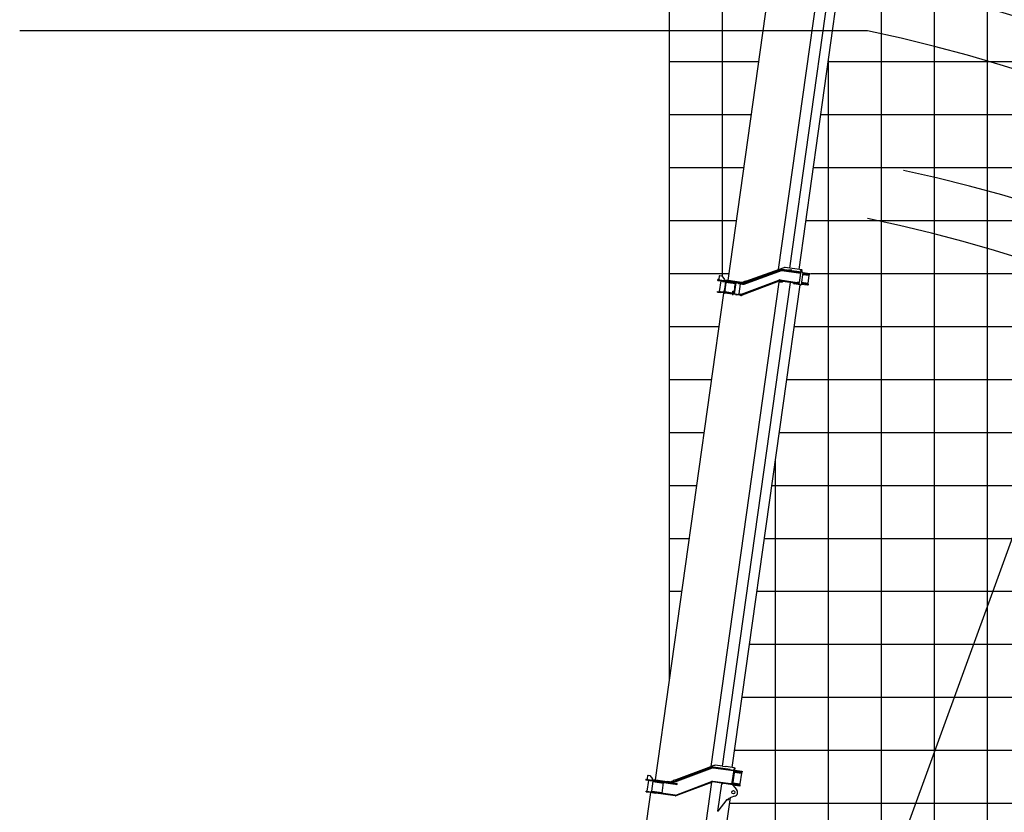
# Model space of a CAD drawing. Extents: x -126562 to 47723, y -58355 to 51651.
# Tile 10 of 14: x -37822 to -19238, y -19670 to -4712. Entities that reach past the tile are written whole.
import ezdxf

# ---------------------------------------------------------------- set-up
doc = ezdxf.new("R2010")
doc.units = 0
doc.layers.get('0').update_dxf_attribs({"linetype": 'CONTINUOUS'})

msp = doc.modelspace()

# ---------------------------------------------------------------- linework, layer by layer
at = {"color": 151, "linetype": 'Continuous'}
for p, q in [((-25558.199093, -17191.506907), (-25558.199093, 28500.029847)), ((-6489.56859, 20129.86356), (-23684.434194, -27112.641417)), ((-23498.811673, -9428.89649), (-22214.709713, -292.036284)), ((-23285.230283, -9403.72244), (-22002.750158, -278.402186)), ((-23111.933371, -9428.077732), (-21831.540842, -317.6115)), ((-24452.568151, -9633.496555), (-23162.433505, -453.711557))]:
    msp.add_line(p, q, dxfattribs=at)
at = {"color": 7, "linetype": 'Continuous'}
for p, q in [((-24558.199093, -9563.817028), (-24558.199093, 28500.029847)), ((-19558.199093, -36499.970153), (-19558.199093, 14780.379049)), ((-21558.199093, -34313.122039), (-21558.199093, 2036.865792)), ((-21822.563892, -4924.13112), (-37822.309059, -4924.13112)), ((-25558.199093, -5499.970153), (-23871.6389, -5499.970153)), ((-22559.873853, -5499.970153), (34441.800907, -5499.970153)), ((-22558.199093, -32298.953326), (-22558.199093, -5488.053618)), ((-25558.199093, -7499.970153), (-24152.72057, -7499.970153)), ((-22840.955523, -7499.970153), (34441.800907, -7499.970153)), ((-25558.199093, -8499.970153), (-24293.261404, -8499.970153)), ((-22981.496357, -8499.970153), (34441.800907, -8499.970153)), ((-25558.199093, -9499.970153), (-24433.802239, -9499.970153)), ((-22898.346683, -9499.970153), (34441.800907, -9499.970153)), ((-25558.199093, -10499.970153), (-24617.764932, -10499.970153)), ((-23202.996746, -10499.970153), (34441.800907, -10499.970153)), ((-25558.199093, -12499.970153), (-24898.846602, -12499.970153)), ((-23484.078415, -12499.970153), (34441.800907, -12499.970153)), ((-23558.199093, -32156.834415), (-23558.199093, -13027.366183)), ((-25558.199093, -13499.970153), (-25039.387437, -13499.970153)), ((-23624.61925, -13499.970153), (34441.800907, -13499.970153)), ((-25558.199093, -14499.970153), (-25179.928271, -14499.970153)), ((-23765.160085, -14499.970153), (26441.800907, -14499.970153)), ((-25558.199093, -15499.970153), (-25320.469106, -15499.970153)), ((-23905.700919, -15499.970153), (34441.800907, -15499.970153)), ((-24186.782589, -17499.970153), (34441.800907, -17499.970153)), ((-24327.323423, -18499.970153), (34441.800907, -18499.970153)), ((-24421.412432, -19499.970153), (34441.800907, -19499.970153))]:
    msp.add_line(p, q, dxfattribs=at)
at = {"color": 10, "linetype": 'Continuous'}
for p, q in [((-20558.199093, -34313.122039), (-20558.199093, 9086.694398)), ((-25558.199093, -6499.970153), (-24012.179735, -6499.970153)), ((-22700.414688, -6499.970153), (34441.800907, -6499.970153)), ((-25558.199093, -11499.970153), (-24758.305767, -11499.970153)), ((-23343.53758, -11499.970153), (34441.800907, -11499.970153)), ((-24046.241754, -16499.970153), (34441.800907, -16499.970153)), ((-25516.946961, -19108.93081), (-24750.586949, -18821.550504)), ((-25499.235541, -19115.105757), (-24746.373516, -18832.785802)), ((-24815.912566, -18822.356923), (-25438.298106, -19059.258932)), ((-24816.936424, -18822.213029), (-24793.481011, -18813.392026)), ((-24815.912566, -18822.356923), (-24816.936424, -18822.213029)), ((-24793.481011, -18813.392026), (-24712.451443, -18782.917507)), ((-24731.688452, -18831.163863), (-24352.172334, -18884.501375)), ((-24411.497135, -18864.046392), (-24729.994281, -18819.284537)), ((-24712.451443, -18782.917507), (-24699.65655, -18778.105986)), ((-24557.519492, -18798.082047), (-24697.676509, -18778.384263)), ((-24557.519492, -18798.082047), (-24494.192859, -18806.982025)), ((-24488.916355, -18807.723589), (-24494.192859, -18806.982025)), ((-24339.648416, -18828.70183), (-24488.916355, -18807.723589)), ((-24411.497135, -18864.046392), (-24384.357829, -18867.860573)), ((-24339.648416, -18828.70183), (-24384.601395, -19148.558892)), ((-24384.357829, -18867.860573), (-24354.530123, -18872.052583)), ((-24323.53723, -18830.96611), (-24368.490208, -19150.823171)), ((-24351.894057, -18882.521334), (-24354.530123, -18872.052583)), ((-24352.172334, -18884.501375), (-24351.894057, -18882.521334)), ((-24339.648416, -18828.70183), (-24323.53723, -18830.96611)), ((-24334.672097, -18910.194804), (-24333.511937, -18911.360047)), ((-24333.511937, -18911.360047), (-24199.194749, -18930.237097)), ((-24332.444342, -18894.343504), (-24196.243803, -18913.485241)), ((-24329.80002, -18875.528173), (-24324.199539, -18876.315269)), ((-24324.199539, -18876.315269), (-24193.59948, -18894.66991)), ((-24223.669754, -19134.821576), (-24195.000132, -18930.826612)), ((-24195.000132, -18930.826612), (-24209.468318, -18911.626657)), ((-24199.194749, -18930.237097), (-24195.000132, -18930.826612)), ((-24187.682915, -18914.688395), (-24196.243803, -18913.485241)), ((-24185.038593, -18895.873064), (-24187.682915, -18914.688395)), ((-26515.2387, -31603.23837), (-24757.94895, -19099.47209)), ((-25968.972289, -19065.245562), (-25998.680331, -19061.070368)), ((-25996.453595, -19045.226317), (-25966.745552, -19049.40151)), ((-25956.098328, -19067.054879), (-25984.767951, -19271.049843)), ((-25974.115794, -18979.69691), (-25981.909624, -19035.152893)), ((-25981.909624, -19035.152893), (-25971.696893, -19048.705645)), ((-25960.563045, -18969.484199), (-25974.115794, -18979.69691)), ((-25968.972289, -19065.245562), (-25495.225965, -19131.826265)), ((-25966.745552, -19049.40151), (-25492.999229, -19115.982214)), ((-25960.563045, -18969.484199), (-25927.883723, -18974.076978)), ((-25927.883723, -18974.076978), (-25876.818025, -19041.843448)), ((-25927.881307, -18974.077318), (-25925.903662, -18974.355258)), ((-25892.272033, -19273.951021), (-25865.829144, -19085.800088)), ((-25879.601487, -19061.64881), (-25876.818025, -19041.843448)), ((-25866.525009, -19090.751428), (-25670.451456, -19118.307769)), ((-25862.767405, -19064.014686), (-25861.375674, -19054.112005)), ((-25861.375674, -19054.112005), (-25599.944666, -19090.853737)), ((-25697.590211, -19311.410043), (-25668.920589, -19107.415078)), ((-25555.239965, -19097.136573), (-25599.944666, -19090.853737)), ((-25485.032367, -19077.047759), (-25530.494197, -19094.352241)), ((-25495.225965, -19131.826265), (-25475.241702, -19134.63487)), ((-25492.999229, -19115.982214), (-25473.014966, -19118.790819)), ((-25439.465851, -19056.051276), (-25486.449904, -19073.152912)), ((-25486.449904, -19073.152912), (-25478.925505, -19093.826358)), ((-25431.941429, -19076.724706), (-25478.925505, -19093.826358)), ((-25475.241702, -19134.63487), (-25418.382272, -19142.625942)), ((-25473.014966, -19118.790819), (-25416.155536, -19126.781891)), ((-25439.465851, -19056.051276), (-25431.941429, -19076.724706)), ((-25436.884882, -19344.307326), (-24762.918123, -19088.511482)), ((-25432.626065, -19355.526806), (-24758.660514, -19099.730792)), ((-24362.889728, -19151.610267), (-24743.839516, -19098.071266)), ((-24448.517147, -19127.45746), (-24742.169338, -19086.187336)), ((-24578.924617, -19133.36599), (-24651.433896, -19649.296322)), ((-24564.06968, -19135.453715), (-24578.924617, -19133.36599)), ((-24559.552677, -19132.04991), (-24564.06968, -19135.453715)), ((-24559.552677, -19132.04991), (-24550.51695, -19125.241001)), ((-24421.37784, -19131.271641), (-24448.517147, -19127.45746)), ((-24387.522338, -19136.029722), (-24421.37784, -19131.271641)), ((-24393.220312, -19147.347582), (-24387.800784, -19138.010971)), ((-24387.800784, -19138.010971), (-24387.522338, -19136.029722)), ((-24365.845886, -19132.00784), (-24229.645347, -19151.149578)), ((-24363.618131, -19116.15654), (-24362.181559, -19115.355012)), ((-24362.181559, -19115.355012), (-24227.864371, -19134.232061)), ((-24223.669754, -19134.821576), (-24242.869862, -19149.290993)), ((-24227.864371, -19134.232061), (-24223.669754, -19134.821576)), ((-27768.694392, -32488.871778), (-25909.171088, -19293.792968)), ((-25996.340812, -19281.542062), (-25994.670632, -19269.658112)), ((-25996.340812, -19281.542062), (-25957.7201, -19286.969849)), ((-25994.670632, -19269.658112), (-25846.130421, -19290.534077)), ((-25957.7201, -19286.969849), (-25814.13123, -19307.149949)), ((-25891.576168, -19268.999681), (-25695.502615, -19296.556022)), ((-25451.704669, -19345.967002), (-25846.130421, -19290.534077)), ((-25453.374849, -19357.850952), (-25814.13123, -19307.149949)), ((-24367.317652, -19150.987963), (-24359.385313, -19160.180674)), ((-24362.889728, -19151.610267), (-24232.289669, -19169.964909)), ((-24359.385138, -19160.181623), (-24291.152409, -19239.266103)), ((-24232.289669, -19169.964909), (-24223.728782, -19171.168063)), ((-24229.645347, -19151.149578), (-24221.08446, -19152.352732)), ((-24223.728782, -19171.168063), (-24221.08446, -19152.352732)), ((-24662.428155, -21214.886129), (-24406.064852, -19390.766448)), ((-24641.530621, -19650.688137), (-24466.815149, -19427.833803)), ((-24474.614476, -19437.938307), (-24467.219998, -19428.488808)), ((-24467.219998, -19428.488808), (-24466.748345, -19427.884796)), ((-24465.645796, -19429.72086), (-24467.219998, -19428.488808)), ((-24465.645796, -19429.72086), (-24465.159303, -19429.098914)), ((-24465.645796, -19429.72086), (-24459.344484, -19434.6497)), ((-24459.344484, -19434.6497), (-24458.799896, -19433.954249)), ((-24449.178132, -19435.090775), (-24426.511529, -19406.198428)), ((-24329.543454, -19368.388942), (-24401.035031, -19389.02027)), ((-24650.687457, -19649.401227), (-24651.433896, -19649.296322)), ((-24641.530621, -19650.688137), (-24650.687457, -19649.401227))]:
    msp.add_line(p, q, dxfattribs=at)
at = {"color": 130, "linetype": 'Continuous'}
for p, q in [((-24153.795396, -9682.020881), (-23452.169005, -9425.643817)), ((-24149.67684, -9693.290912), (-23448.050599, -9436.91506)), ((-24146.244944, -9702.684417), (-23444.618553, -9446.307353)), ((-23400.903226, -9393.355507), (-24121.648993, -9654.987811)), ((-23434.97098, -9445.286582), (-23120.776033, -9489.443802)), ((-23073.866056, -9485.938294), (-23433.579249, -9435.383901)), ((-23112.811297, -9468.347451), (-23431.909238, -9423.50116)), ((-23061.639102, -9435.146131), (-23376.8845, -9390.841279)), ((-23304.658821, -9441.38504), (-23303.26709, -9431.482359)), ((-23251.278017, -9438.788947), (-23303.26709, -9431.482359)), ((-23252.669748, -9448.691627), (-23251.278017, -9438.788947)), ((-23114.648479, -9481.419683), (-23112.644297, -9467.159189)), ((-23112.811297, -9468.347451), (-23085.67201, -9472.161629)), ((-23076.223842, -9473.489482), (-23085.67201, -9472.161629)), ((-23042.003188, -9481.833036), (-23082.95324, -9433.292113)), ((-23076.223842, -9473.489482), (-23073.587777, -9483.958233)), ((-23061.639102, -9435.146131), (-23053.506129, -9436.289146)), ((-23057.35004, -9463.639993), (-23053.506129, -9436.289146)), ((-24769.489999, -18804.369214), (-23484.681634, -9662.482673)), ((-24642.356302, -9633.078844), (-24487.971431, -9654.776223)), ((-24640.129566, -9617.234793), (-24610.421524, -9621.409986)), ((-24617.791768, -9551.705406), (-24625.585598, -9607.161388)), ((-24625.585598, -9607.161388), (-24615.372864, -9620.71412)), ((-24604.239016, -9541.492675), (-24617.791768, -9551.705406)), ((-24588.881419, -9640.593017), (-24617.551214, -9844.589209)), ((-24610.421524, -9621.409986), (-24485.744695, -9638.932171)), ((-24604.239016, -9541.492675), (-24571.559695, -9546.085454)), ((-24571.559695, -9546.085454), (-24520.493997, -9613.851924)), ((-24559.301382, -9650.810175), (-24558.466377, -9644.868804)), ((-24559.301382, -9650.810175), (-24509.787978, -9657.76883)), ((-24500.592468, -9659.061175), (-24527.035357, -9847.212108)), ((-24523.277459, -9633.657285), (-24520.493997, -9613.851924)), ((-24499.602437, -9659.200314), (-24521.146236, -9812.492405)), ((-24509.871563, -9658.363565), (-24508.869389, -9651.232724)), ((-24509.787978, -9657.76883), (-24460.274575, -9664.727485)), ((-24496.540696, -9637.414892), (-24495.148965, -9627.512211)), ((-24233.717957, -9664.253944), (-24495.148965, -9627.512211)), ((-24487.971431, -9654.776223), (-24477.257641, -9656.281948)), ((-24485.744695, -9638.932171), (-24475.030905, -9640.437896)), ((-24268.833524, -9685.574047), (-24477.257641, -9656.281948)), ((-24266.606788, -9669.729995), (-24475.030905, -9640.437896)), ((-24460.274575, -9664.727485), (-24459.43957, -9658.786114)), ((-24196.417101, -9891.202204), (-23493.843628, -9626.227033)), ((-24192.88878, -9900.558729), (-23490.315327, -9635.583555)), ((-23486.079994, -9646.812054), (-24184.062383, -9910.055831)), ((-24124.283413, -9647.752659), (-24171.267316, -9664.853084)), ((-24124.283413, -9647.752659), (-24116.759014, -9668.426106)), ((-24108.344377, -9648.777296), (-24108.548756, -9650.231524)), ((-24105.605197, -9649.162262), (-24108.344377, -9648.777296)), ((-23427.080513, -9670.577983), (-23484.681634, -9662.482673)), ((-23144.52658, -9691.101362), (-23471.318667, -9645.17373)), ((-23142.856573, -9679.218641), (-23469.64866, -9633.291008)), ((-23468.256929, -9623.388327), (-23145.966501, -9668.683293)), ((-23119.245163, -9478.551091), (-23120.915343, -9490.43504)), ((-23120.776033, -9489.443802), (-23091.827131, -9493.512305)), ((-23095.988409, -9584.317355), (-23108.583644, -9673.937111)), ((-23083.393176, -9494.69762), (-23095.988409, -9584.317355)), ((-23091.827131, -9493.512305), (-23083.393176, -9494.69762)), ((-23087.02048, -9484.08956), (-23083.393176, -9494.69762)), ((-23073.866056, -9485.938294), (-23073.587777, -9483.958233)), ((-23040.882028, -9485.898274), (-23072.562085, -9711.313588)), ((-23045.56247, -9519.201345), (-22924.394853, -9536.230343)), ((-23043.196597, -9502.367283), (-22921.44391, -9519.478507)), ((-23041.092601, -9483.475994), (-23040.940298, -9483.497399)), ((-23041.036081, -9483.661445), (-23040.940298, -9483.497399)), ((-23040.940298, -9483.497399), (-22910.238698, -9501.866311)), ((-22940.797925, -9683.380027), (-22920.200236, -9536.819858)), ((-22920.200236, -9536.819858), (-22934.668425, -9517.619923)), ((-22924.394853, -9536.230343), (-22920.200236, -9536.819858)), ((-22921.44391, -9519.478507), (-22912.883023, -9520.681662)), ((-22912.883023, -9520.681662), (-22910.238698, -9501.866311)), ((-24652.890746, -9851.74124), (-24651.220566, -9839.85729)), ((-24651.220566, -9839.85729), (-24596.755822, -9847.511811)), ((-24598.593002, -9860.584023), (-24596.58882, -9846.323529)), ((-24528.211923, -9857.145028), (-24596.755822, -9847.511811)), ((-24587.136002, -9848.863789), (-24585.744271, -9838.961108)), ((-24585.744271, -9838.961108), (-24536.230868, -9845.919763)), ((-24558.542776, -18797.938234), (-23276.062264, -9672.615227)), ((-24537.761908, -9856.813682), (-24536.091558, -9844.928524)), ((-24536.230868, -9845.919763), (-24526.245995, -9847.323045)), ((-24530.003771, -9874.061016), (-24521.374936, -9812.663663)), ((-24517.98624, -9810.111178), (-24521.374936, -9812.663663)), ((-24521.374936, -9812.663663), (-24513.452316, -9813.777115)), ((-24517.98624, -9810.111178), (-24513.0349, -9810.807043)), ((-24514.15972, -9876.287752), (-24505.530885, -9814.890399)), ((-24513.452316, -9813.777115), (-24505.530885, -9814.890399)), ((-24513.0349, -9810.807043), (-24508.08356, -9811.502909)), ((-24510.401943, -9849.549782), (-24486.717464, -9852.878418)), ((-24509.706078, -9844.598441), (-24367.201531, -9864.626149)), ((-24508.08356, -9811.502909), (-24505.530885, -9814.890399)), ((-24507.06003, -9812.859721), (-24487.826043, -9676.002792)), ((-24500.298303, -9664.151655), (-24312.442331, -9690.55309)), ((-24486.434312, -9666.100112), (-24487.826043, -9676.002792)), ((-24372.867513, -18824.03319), (-23092.474597, -9713.564205)), ((-24369.289128, -9879.48017), (-24363.026338, -9834.918107)), ((-24359.638831, -9832.365455), (-24363.026338, -9834.918107)), ((-24363.026338, -9834.918107), (-24355.104907, -9836.031392)), ((-24359.638831, -9832.365455), (-24354.687491, -9833.06132)), ((-24355.811122, -9898.542196), (-24347.182287, -9837.144843)), ((-24355.104907, -9836.031392), (-24347.182287, -9837.144843)), ((-24354.687491, -9833.06132), (-24349.73615, -9833.757186)), ((-24349.73615, -9833.757186), (-24347.182287, -9837.144843)), ((-24339.581086, -9883.655363), (-24310.91146, -9679.660379)), ((-24339.474738, -9868.522896), (-24330.985213, -9808.116781)), ((-24329.593482, -9798.214101), (-24330.985213, -9808.116781)), ((-24330.668436, -9884.907954), (-24301.99881, -9680.91297)), ((-24324.305007, -9760.584647), (-24329.593482, -9798.214101)), ((-24329.593482, -9798.214101), (-24327.611024, -9798.492717)), ((-24322.913276, -9750.681966), (-24324.305007, -9760.584647)), ((-24322.323758, -9760.863093), (-24324.305007, -9760.584647)), ((-24322.913276, -9750.681966), (-24314.42358, -9690.274643)), ((-24268.833524, -9685.574047), (-24254.372363, -9687.606431)), ((-24266.606788, -9669.729995), (-24252.145626, -9671.762379)), ((-24254.372363, -9687.606431), (-24205.648322, -9694.454148)), ((-24252.145626, -9671.762379), (-24203.421585, -9678.610097)), ((-24242.133828, -9887.252406), (-24215.690938, -9699.101473)), ((-24183.653331, -9671.290068), (-24233.717957, -9664.253944)), ((-24230.699985, -9690.933366), (-24217.082669, -9709.004154)), ((-24215.690938, -9699.101473), (-24208.913354, -9693.995278)), ((-24215.690938, -9699.101473), (-24184.001647, -9703.555113)), ((-24203.41192, -9678.611455), (-24198.409819, -9679.314454)), ((-24199.277158, -9691.310004), (-24169.936604, -9695.43355)), ((-24198.409819, -9679.314454), (-24168.266594, -9683.550809)), ((-24171.328335, -9705.336231), (-24184.001647, -9703.555113)), ((-24171.267316, -9664.853084), (-24165.795539, -9679.888128)), ((-24169.936604, -9695.43355), (-24168.266594, -9683.550809)), ((-24165.795539, -9679.888128), (-24149.64829, -9680.395953)), ((-24116.759014, -9668.426106), (-24149.64829, -9680.395953)), ((-23207.910414, -9695.861523), (-23217.151051, -9682.373915)), ((-23091.102601, -9713.757027), (-23204.915734, -9697.761634)), ((-23117.017599, -9672.751796), (-23145.966501, -9668.683293)), ((-23117.387293, -9694.91554), (-23144.52658, -9691.101362)), ((-23115.717286, -9683.032819), (-23142.856573, -9679.218641)), ((-23117.387293, -9694.91554), (-23107.954832, -9696.241186)), ((-23117.017599, -9672.751796), (-23108.583644, -9673.937111)), ((-23102.257028, -9684.924535), (-23115.717286, -9683.032819)), ((-23114.99441, -9683.134412), (-23108.583644, -9673.937111)), ((-23107.954832, -9696.241186), (-23102.535304, -9686.904576)), ((-23102.535304, -9686.904576), (-23102.257028, -9684.924535)), ((-23091.102601, -9713.757027), (-23077.781356, -9715.629205)), ((-23071.170354, -9701.410908), (-22949.417667, -9718.522132)), ((-23068.526031, -9682.595577), (-22946.773345, -9699.706801)), ((-23066.160158, -9665.761515), (-22944.992542, -9682.790512)), ((-22940.797925, -9683.380027), (-22959.99786, -9697.848216)), ((-22940.85678, -9719.725286), (-22949.417667, -9718.522132)), ((-22938.212458, -9700.909955), (-22946.773345, -9699.706801)), ((-22944.992542, -9682.790512), (-22940.797925, -9683.380027)), ((-22938.212458, -9700.909955), (-22940.85678, -9719.725286)), ((-25820.773139, -19059.818319), (-24529.803103, -9874.089218)), ((-24652.890746, -9851.74124), (-24598.426003, -9859.395761)), ((-24529.307906, -9869.109676), (-24598.426003, -9859.395761)), ((-24530.003771, -9874.061016), (-24522.081151, -9875.174468)), ((-24529.882103, -9869.028978), (-24528.211923, -9857.145028)), ((-24528.211923, -9857.145028), (-24527.637726, -9857.225726)), ((-24522.081151, -9875.174468), (-24514.15972, -9876.287752)), ((-24513.054062, -9871.394005), (-24513.463854, -9871.336412)), ((-24513.054062, -9871.394005), (-24511.383881, -9859.510055)), ((-24370.576114, -9891.417974), (-24513.054062, -9871.394005)), ((-24511.793674, -9859.452462), (-24511.383881, -9859.510055)), ((-24368.905934, -9879.534025), (-24511.383881, -9859.510055)), ((-24488.109195, -9862.781099), (-24486.717464, -9852.878418)), ((-24371.655174, -9896.31546), (-24370.959308, -9891.36412)), ((-24371.655174, -9896.31546), (-24363.733742, -9897.428745)), ((-24370.576114, -9891.417974), (-24368.905934, -9879.534025)), ((-24363.733742, -9897.428745), (-24355.811122, -9898.542196)), ((-24354.94602, -9893.614641), (-24355.115257, -9893.590856)), ((-24354.94602, -9893.614641), (-24353.27584, -9881.730691)), ((-24312.32413, -9899.604757), (-24354.94602, -9893.614641)), ((-24353.445077, -9881.706906), (-24353.27584, -9881.730691)), ((-24353.27584, -9881.730691), (-24310.653949, -9887.720807)), ((-24351.35748, -9866.852885), (-24337.493489, -9868.801342)), ((-24312.32413, -9899.604757), (-24285.819466, -9903.329744)), ((-24310.653949, -9887.720807), (-24284.149286, -9891.445795)), ((-24231.363179, -9910.983076), (-24285.819466, -9903.329744)), ((-24284.149286, -9891.445795), (-24229.692999, -9899.099127)), ((-24263.33092, -9894.371625), (-24240.742097, -9877.349726)), ((-24242.133828, -9887.252406), (-24210.444536, -9891.706046)), ((-24242.133828, -9887.252406), (-24233.622878, -9898.546818)), ((-24231.363179, -9910.983076), (-24209.320287, -9914.081003)), ((-24229.692999, -9899.099127), (-24207.650107, -9902.197053)), ((-24206.258376, -9892.294372), (-24210.444536, -9891.706046)), ((-24188.297714, -9898.827312), (-24192.88878, -9900.558729)), ((-24184.062383, -9910.055831), (-24188.654655, -9911.787058))]:
    msp.add_line(p, q, dxfattribs=at)
at = {"color": 10, "linetype": 'Continuous'}
msp.add_circle((-24351.724917, -19291.525272), 30.249999, dxfattribs=at)
at = {"color": 190, "linetype": 'Continuous'}
for radius, start, end in [(46333.382813, 357.810689, 79.810698), (41737.110437, 357.569454, 79.569465), (37141.761029, 357.268521, 79.268533), (32547.725528, 356.882622, 78.882636), (27955.651697, 356.369915, 78.369931)]:
    msp.add_arc((-27458.199093, -32305.841762), radius, start, end, dxfattribs=at)
at = {"color": 220, "linetype": 'Continuous'}
for radius, start, end in [(46333.382813, 359.809048, 79.810698), (41737.110437, 359.788019, 79.569465), (37141.761029, 359.761792, 79.268533), (32547.725528, 359.728169, 78.882636), (27955.651697, 359.683517, 78.369931)]:
    msp.add_arc((-27458.051968, -35845.553039), radius, start, end, dxfattribs=at)
at = {"color": 100, "linetype": 'Continuous'}
for radius, start, end in [(42685.274029, 357.623475, 79.20696), (38091.398057, 357.336668, 78.869798), (33499.202871, 356.971248, 78.440178), (28909.489446, 356.489838, 77.874104)]:
    msp.add_arc((-27458.199093, -32305.841762), radius, start, end, dxfattribs=at)
at = {"color": 130, "linetype": 'Continuous'}
for centre, radius, start, end in [((-27213.275934, -35820.960055), 38091.398057, 359.730738, 78.869798), ((-27213.275934, -35820.960055), 33499.202871, 359.693826, 78.440178), ((-27213.275934, -35820.960055), 28909.489446, 359.645217, 77.874104), ((-23437.754442, -9465.091943), 42.000004, 81.999995, 110.072482), ((-23437.754442, -9465.091943), 30.000003, 81.999995, 110.072482), ((-23437.754442, -9465.091943), 20.000002, 81.999995, 110.072482), ((-23383.84316, -9440.354682), 50.000004, 81.999995, 109.950973), ((-24641.24302, -9625.157432), 8.000001, 81.999995, 262), ((-23475.49386, -9674.881772), 52.000005, 81.999995, 110.663963), ((-23475.49386, -9674.881772), 42.000004, 82.000005, 110.663963), ((-23475.49386, -9674.881772), 30.000003, 81.999995, 110.663963), ((-24176.694676, -9621.776664), 50.000004, 262, 278.892461), ((-24164.091401, -9653.842766), 52.000005, 262, 290.072487), ((-24164.091401, -9653.842766), 42.000004, 262, 290.072487), ((-24164.091401, -9653.842766), 30.000003, 262, 290.072487), ((-24203.474914, -9872.489011), 42.000004, 262, 290.663958), ((-24203.474914, -9872.489011), 30.000003, 262, 290.663958), ((-24203.474914, -9872.489011), 20.000002, 262, 290.663958)]:
    msp.add_arc(centre, radius, start, end, dxfattribs=at)
at = {"color": 10, "linetype": 'Continuous'}
for centre, radius, start, end in [((-24735.839482, -18860.875301), 42.000004, 82.000005, 110.555814), ((-24735.839482, -18860.875301), 30.000003, 81.999995, 110.555814), ((-25997.567046, -19053.148937), 8.000001, 81.999995, 262), ((-25548.28131, -19047.62317), 50.000004, 262, 290.83863), ((-25527.479784, -19080.841461), 30.000003, 262.096527, 290.555814), ((-24748.014709, -19127.779308), 42.000004, 81.999995, 110.783628), ((-24748.014709, -19127.779308), 30.000003, 81.999995, 110.783628), ((-24351.724917, -19291.525272), 79.999998, 286.096984, 40.786876), ((-25447.529476, -19316.25896), 42.000004, 262, 290.783633), ((-25447.529476, -19316.25896), 30.000003, 262, 290.783633), ((-24453.111278, -19432.00483), 5, 232.642249, 321.886265), ((-24387.172828, -19437.060641), 49.999999, 106.096984, 141.88626)]:
    msp.add_arc(centre, radius, start, end, dxfattribs=at)
at = {"color": 130, "linetype": 'Continuous'}
for centre, major_axis, ratio, start_param, end_param in [((-23086.356712, -9436.721435), (-0.695866, -4.95134), 0.913545, 2.4558631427, 3.1415926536), ((-24605.593608, -9630.16763), (-1.113453, -7.922628), 0.901523, 6.2762677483, 6.2831853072), ((-24605.593608, -9630.16763), (-1.113453, -7.922628), 0.901523, 0, 0.0081361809), ((-24605.593608, -9630.16763), (-1.113453, -7.922628), 0.901523, 0, 0.0085832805), ((-23045.405434, -9485.26255), (-0.695866, -4.95134), 0.913545, 2.0644870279, 2.4558631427), ((-23045.405434, -9485.26255), (-0.695866, -4.95134), 0.913545, 1.5707963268, 2.4558631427), ((-24204.53504, -9686.532736), (1.113453, 7.922628), 0.847451, 3.1415926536, 6.2831853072), ((-23220.840385, -9685.425294), (0.695866, 4.95134), 0.913545, 5.4977871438, 6.2831853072), ((-23204.219868, -9692.810293), (0.695866, 4.95134), 0.913545, 2.3561944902, 3.1415926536), ((-23077.085491, -9710.677865), (-0.695866, -4.95134), 0.913545, 0, 1.5707963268)]:
    msp.add_ellipse(centre, major_axis=major_axis, ratio=ratio, start_param=start_param, end_param=end_param, dxfattribs=at)
at = {"color": 10, "linetype": 'Continuous'}
for centre, major_axis, ratio, start_param, end_param in [((-25973.800375, -19056.489125), (1.113453, 7.922628), 0.952424, 3.1346256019, 3.1415926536), ((-25973.800375, -19056.489125), (-1.113453, -7.922628), 0.952424, 0, 0.003433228), ((-25973.800375, -19056.489125), (1.113453, 7.922628), 0.952424, 3.1415926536, 3.149371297), ((-25417.268987, -19134.70451), (1.113453, 7.922628), 0.672673, 3.1415926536, 6.2831853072)]:
    msp.add_ellipse(centre, major_axis=major_axis, ratio=ratio, start_param=start_param, end_param=end_param, dxfattribs=at)

doc.saveas('drawing.dxf')
